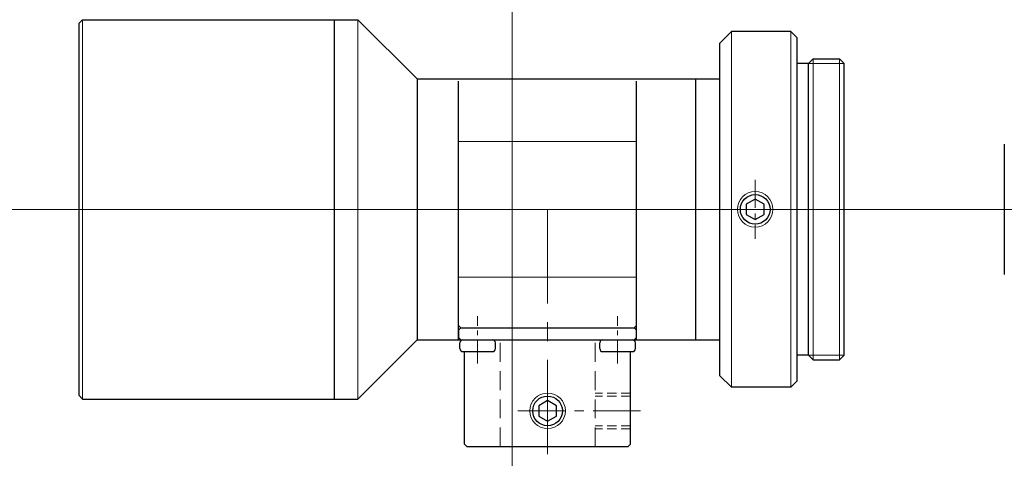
# Model space of a CAD drawing. Header units: millimetres. Extents: x 8.5 to 91.5, y 29 to 66.
import ezdxf

# ---------------------------------------------------------------- set-up
doc = ezdxf.new("R2010")
doc.units = ezdxf.units.MM
doc.header["$LTSCALE"] = 0.25
doc.linetypes.add('CENTER', pattern=[50.8, 31.75, -6.35, 6.35, -6.35])
doc.linetypes.add('HIDDEN', pattern=[9.525, 6.35, -3.175])
doc.layers.add('00_補助線', color=252, linetype='Continuous', lineweight=0, plot=False)
for name, color, linetype, lineweight in [('01_外形線', 7, 'Continuous', 30), ('01_太線', 7, 'Continuous', 30), ('02_ﾈｼﾞ（断面）・遮光線仕切り', 7, 'Continuous', 20), ('03_ﾈｼﾞ・ﾛｰﾚｯﾄ・遮光線', 7, 'Continuous', 9), ('04_中心線', 1, 'CENTER', 20), ('05_隠れ線', 3, 'HIDDEN', 20), ('06_面取線', 7, 'Continuous', 9)]:
    doc.layers.add(name, color=color, linetype=linetype, lineweight=lineweight)

msp = doc.modelspace()

# ---------------------------------------------------------------- linework, layer by layer
at = {"layer": '00_補助線'}
for direction in [(0, 1), (1, 0)]:
    msp.add_xline((50, 50), direction, dxfattribs=at)
at = {"layer": '01_外形線'}
for p, q in [((13.5, 65.7), (13.8, 66)), ((13.5, 34.3), (13.5, 65.7)), ((13.8, 66), (37, 66)), ((35, 66), (35, 34)), ((37, 66), (42, 61)), ((67.5, 64), (68.5, 65)), ((73.5, 65), (68.5, 65)), ((73.5, 65), (74, 64.5)), ((67.5, 64), (67.5, 36)), ((74, 64.5), (74, 35.5)), ((42, 61), (42, 39)), ((42, 61), (67.5, 61)), ((45.5, 40), (45.5, 60.8)), ((60.5, 40), (60.5, 60.8)), ((65.5, 39), (65.5, 61)), ((91.5, 55.5), (91.5, 44.5)), ((45.5, 39), (45.5, 40.2)), ((45.5, 40.2), (45.7, 40)), ((45.5, 39), (45.5, 40)), ((45.5, 39.8), (45.7, 40)), ((45.7, 40), (60.3, 40)), ((60.3, 40), (60.5, 40.2)), ((60.5, 39.8), (60.3, 40)), ((60.5, 39), (60.5, 40.2)), ((60.5, 39), (60.5, 40)), ((45.5, 39.8), (45.5, 39.2)), ((45.5, 39.2), (45.7, 39)), ((60.3, 39), (60.5, 39.2)), ((60.5, 39.2), (60.5, 39.8)), ((37, 34), (42, 39)), ((42, 39), (67.5, 39)), ((45.6, 38.25), (45.6, 38.75)), ((45.85, 39), (48.35, 39)), ((48.6, 38.25), (48.6, 38.75)), ((57.4, 38.25), (57.4, 38.75)), ((57.65, 39), (60.15, 39)), ((60.4, 38.25), (60.4, 38.75)), ((45.85, 38), (48.35, 38)), ((46, 30.2), (46, 38)), ((57.65, 38), (60.15, 38)), ((60, 30.2), (60, 38)), ((67.5, 36), (68.5, 35)), ((73.5, 35), (68.5, 35)), ((73.5, 35), (74, 35.5)), ((13.5, 34.3), (13.8, 34)), ((13.8, 34), (37, 34)), ((46, 30.2), (46.2, 30)), ((46.2, 30), (59.8, 30)), ((59.8, 30), (60, 30.2))]:
    msp.add_line(p, q, dxfattribs=at)
for points in [[(69.75, 49.567), (70.5, 49.134), (71.25, 49.567), (71.25, 50.433), (70.5, 50.866), (69.75, 50.433)], [(52.25, 32.567), (53, 32.134), (53.75, 32.567), (53.75, 33.433), (53, 33.866), (52.25, 33.433)]]:
    msp.add_lwpolyline(points, close=True, dxfattribs=at)
for centre in [(70.5, 50), (53, 33)]:
    msp.add_circle(centre, 1.25, dxfattribs=at)
for centre, start, end in [((45.85, 38.75), 90, 180), ((45.85, 38.25), 180, 270), ((48.35, 38.75), 0, 90), ((48.35, 38.25), 270, 0), ((57.65, 38.75), 90, 180), ((57.65, 38.25), 180, 270), ((60.15, 38.75), 0, 90), ((60.15, 38.25), 270, 0)]:
    msp.add_arc(centre, 0.25, start, end, dxfattribs=at)
at = {"layer": '01_太線'}
for p, q in [((75, 62.3), (74, 62.3)), ((75, 62.303), (75.397, 62.7)), ((75, 37.697), (75, 62.303)), ((75.397, 62.7), (77.603, 62.7)), ((77.603, 62.7), (78, 62.3)), ((78, 37.7), (78, 62.3)), ((75, 37.7), (74, 37.7)), ((75, 37.697), (75.397, 37.3)), ((77.603, 37.3), (78, 37.7)), ((75.397, 37.3), (77.603, 37.3))]:
    msp.add_line(p, q, dxfattribs=at)
at = {"layer": '02_ﾈｼﾞ（断面）・遮光線仕切り'}
for p, q in [((78, 62.3), (75, 62.3)), ((78, 37.7), (75, 37.7))]:
    msp.add_line(p, q, dxfattribs=at)
at = {"layer": '03_ﾈｼﾞ・ﾛｰﾚｯﾄ・遮光線'}
for centre in [(70.5, 50), (53, 33)]:
    msp.add_circle(centre, 1.5, dxfattribs=at)
at = {"layer": '04_中心線', "ltscale": 0.3}
msp.add_line((70.5, 52.5), (70.5, 47.5), dxfattribs=at)
at = {"layer": '04_中心線'}
for p, q in [((8.5, 50), (91.5, 50)), ((53, 50), (53, 29))]:
    msp.add_line(p, q, dxfattribs=at)
at = {"layer": '04_中心線', "ltscale": 0.25}
for p, q in [((47.1, 37), (47.1, 41)), ((58.9, 37), (58.9, 41))]:
    msp.add_line(p, q, dxfattribs=at)
at = {"layer": '04_中心線', "ltscale": 0.5}
msp.add_line((50.5, 33), (61, 33), dxfattribs=at)
at = {"layer": '05_隠れ線'}
for p, q in [((49, 30), (49, 39)), ((57, 30), (57, 39))]:
    msp.add_line(p, q, dxfattribs=at)
at = {"layer": '05_隠れ線', "ltscale": 0.5}
for p, q in [((60, 34.5), (57, 34.5)), ((60, 34.25), (57, 34.25)), ((60, 31.75), (57, 31.75)), ((60, 31.5), (57, 31.5))]:
    msp.add_line(p, q, dxfattribs=at)
at = {"layer": '06_面取線'}
for p, q in [((13.8, 66), (13.8, 34)), ((73.5, 35), (73.5, 65)), ((75.397, 37.3), (75.397, 62.7)), ((77.603, 37.3), (77.603, 62.7))]:
    msp.add_line(p, q, dxfattribs=at)
at = {"layer": '06_面取線', "lineweight": 20}
for p, q in [((37, 66), (37, 34)), ((68.5, 35), (68.5, 65)), ((45.5, 55.724), (60.5, 55.724)), ((45.5, 44.276), (60.5, 44.276))]:
    msp.add_line(p, q, dxfattribs=at)

doc.saveas('drawing.dxf')
